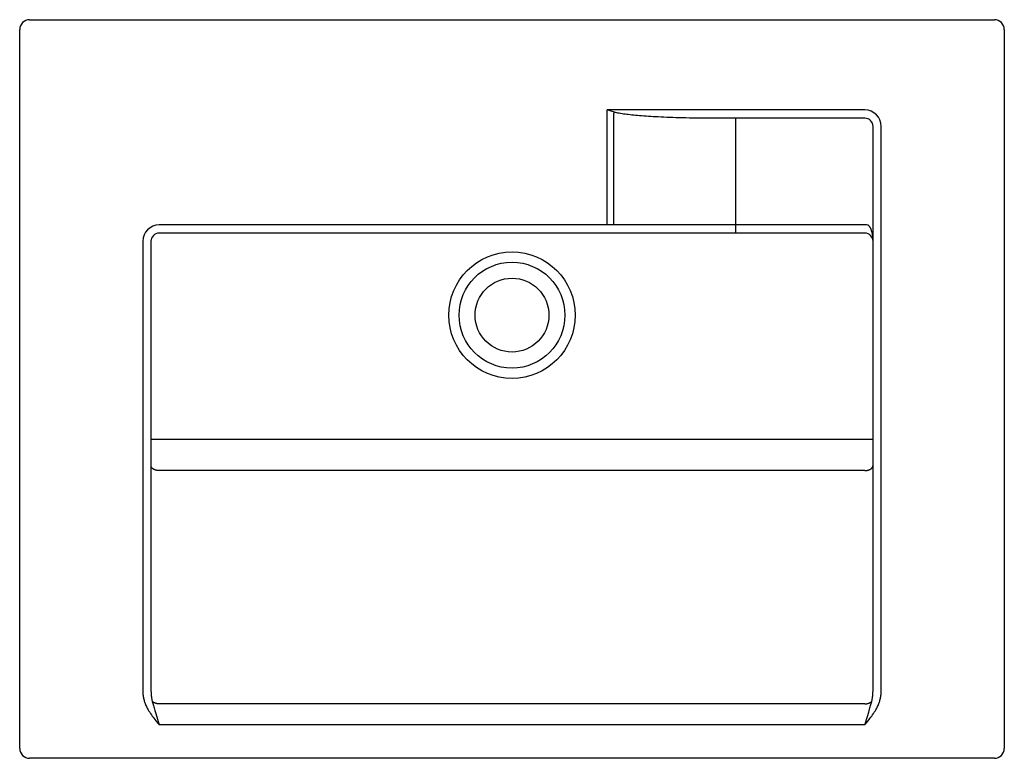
# Model space of a CAD drawing. Header units: millimetres. Extents: x -0.3 to 0.3, y -0.45 to 0.
import ezdxf

# ---------------------------------------------------------------- set-up
doc = ezdxf.new("R2010")
doc.units = ezdxf.units.MM
doc.layers.add('BLOCKS', color=3, linetype='Continuous')

msp = doc.modelspace()

# ---------------------------------------------------------------- linework, layer by layer
at = {"layer": 'BLOCKS'}
for p, q in [((-0.294, 0), (0.294, 0)), ((-0.3, -0.444), (-0.3, -0.006)), ((0.3, -0.006), (0.3, -0.444)), ((0.06045, -0.05575), (0.05801, -0.055)), ((0.05801, -0.125), (0.05801, -0.055)), ((0.215, -0.055), (0.05801, -0.055)), ((0.06237, -0.05633), (0.06045, -0.05575)), ((0.06206, -0.05695), (0.06197, -0.05713)), ((0.06215, -0.05677), (0.06206, -0.05695)), ((0.06224, -0.05659), (0.06215, -0.05677)), ((0.215, -0.06), (0.1202, -0.06)), ((0.13633, -0.13), (0.13633, -0.06)), ((0.22, -0.40857), (0.22, -0.065)), ((0.225, -0.40857), (0.225, -0.065)), ((0.215, -0.125), (-0.215, -0.125)), ((0.215, -0.13), (-0.215, -0.13)), ((-0.225, -0.135), (-0.225, -0.40857)), ((-0.22, -0.135), (-0.22, -0.40857)), ((-0.22, -0.25552), (0.22, -0.25552)), ((0.215, -0.27472), (-0.215, -0.27472)), ((0.215, -0.41682), (-0.215, -0.41682)), ((-0.21711, -0.42272), (-0.215, -0.42962)), ((0.215, -0.42962), (0.21655, -0.42454)), ((0.21655, -0.42454), (0.21738, -0.42183)), ((0.21738, -0.42183), (0.21789, -0.42011)), ((0.215, -0.42962), (-0.215, -0.42962)), ((0.294, -0.45), (-0.294, -0.45))]:
    msp.add_line(p, q, dxfattribs=at)
for points in [[(0.06197, -0.125, 0), (0.06197, -0.05713, 0)], [(0.06237, -0.05633, 0), (0.06233, -0.05642, 0), (0.06224, -0.05659, 0)], [(0.1202, -0.06, 0), (0.11764, -0.06, 0), (0.11515, -0.05998, 0), (0.11274, -0.05996, 0), (0.11041, -0.05993, 0), (0.10816, -0.0599, 0), (0.10597, -0.05986, 0), (0.10386, -0.05981, 0), (0.10181, -0.05976, 0), (0.09983, -0.0597, 0), (0.09791, -0.05964, 0), (0.09605, -0.05958, 0), (0.09425, -0.05951, 0), (0.0925, -0.05944, 0), (0.0908, -0.05936, 0), (0.08916, -0.05928, 0), (0.08757, -0.0592, 0), (0.08603, -0.05911, 0), (0.08453, -0.05902, 0), (0.08308, -0.05893, 0), (0.08168, -0.05883, 0), (0.08032, -0.05874, 0), (0.07901, -0.05864, 0), (0.07773, -0.05853, 0), (0.0765, -0.05843, 0), (0.0753, -0.05832, 0), (0.07415, -0.05821, 0), (0.07303, -0.05809, 0), (0.07194, -0.05797, 0), (0.07089, -0.05785, 0), (0.06988, -0.05772, 0), (0.06891, -0.05759, 0), (0.06796, -0.05746, 0), (0.06706, -0.05732, 0), (0.06619, -0.05718, 0), (0.06535, -0.05703, 0), (0.06455, -0.05687, 0), (0.06379, -0.0567, 0), (0.06306, -0.05652, 0), (0.06237, -0.05633, 0)], [(0.22, -0.135, 0), (0.22, -0.1345, 0), (0.21998, -0.13402, 0), (0.21996, -0.13356, 0), (0.21993, -0.13311, 0), (0.2199, -0.13269, 0), (0.21986, -0.13228, 0), (0.21981, -0.13188, 0), (0.21976, -0.13151, 0), (0.21971, -0.13115, 0), (0.21965, -0.1308, 0), (0.21959, -0.13047, 0), (0.21953, -0.13015, 0), (0.21946, -0.12984, 0), (0.21939, -0.12955, 0), (0.21932, -0.12927, 0), (0.21925, -0.129, 0), (0.21917, -0.12874, 0), (0.2191, -0.1285, 0), (0.21902, -0.12826, 0), (0.21894, -0.12804, 0), (0.21886, -0.12783, 0), (0.21878, -0.12762, 0), (0.2187, -0.12743, 0), (0.21862, -0.12725, 0), (0.21854, -0.12708, 0), (0.21845, -0.12691, 0), (0.21837, -0.12676, 0), (0.21829, -0.12661, 0), (0.21821, -0.12647, 0), (0.21813, -0.12634, 0), (0.21805, -0.12622, 0), (0.21797, -0.12611, 0), (0.21789, -0.126, 0), (0.21781, -0.12591, 0), (0.21773, -0.12581, 0), (0.21766, -0.12573, 0), (0.21758, -0.12565, 0), (0.2175, -0.12558, 0), (0.21743, -0.12551, 0), (0.21736, -0.12544, 0), (0.21728, -0.12539, 0), (0.21721, -0.12533, 0), (0.21714, -0.12529, 0), (0.21707, -0.12524, 0), (0.217, -0.1252, 0)], [(-0.215, -0.27472, 0), (-0.21522, -0.27472, 0), (-0.21544, -0.27471, 0), (-0.21565, -0.2747, 0), (-0.21587, -0.27467, 0), (-0.21608, -0.27465, 0), (-0.21629, -0.27461, 0), (-0.2165, -0.27458, 0), (-0.21671, -0.27453, 0), (-0.21691, -0.27448, 0), (-0.21711, -0.27442, 0), (-0.21731, -0.27436, 0), (-0.2175, -0.27429, 0), (-0.21769, -0.27422, 0), (-0.21787, -0.27414, 0), (-0.21804, -0.27406, 0), (-0.21821, -0.27397, 0), (-0.21838, -0.27388, 0), (-0.21854, -0.27379, 0), (-0.21869, -0.27369, 0), (-0.21883, -0.27358, 0), (-0.21897, -0.27347, 0), (-0.2191, -0.27336, 0), (-0.21922, -0.27324, 0), (-0.21933, -0.27312, 0), (-0.21944, -0.273, 0), (-0.21953, -0.27288, 0), (-0.21962, -0.27275, 0), (-0.2197, -0.27262, 0), (-0.21977, -0.27249, 0), (-0.21983, -0.27235, 0), (-0.21988, -0.27222, 0), (-0.21992, -0.27208, 0), (-0.21996, -0.27194, 0), (-0.21998, -0.2718, 0), (-0.22, -0.27166, 0), (-0.22, -0.27152, 0)], [(0.215, -0.27472, 0), (0.21522, -0.27472, 0), (0.21544, -0.27471, 0), (0.21565, -0.2747, 0), (0.21587, -0.27467, 0), (0.21608, -0.27465, 0), (0.21629, -0.27461, 0), (0.2165, -0.27458, 0), (0.21671, -0.27453, 0), (0.21691, -0.27448, 0), (0.21711, -0.27442, 0), (0.21731, -0.27436, 0), (0.2175, -0.27429, 0), (0.21769, -0.27422, 0), (0.21787, -0.27414, 0), (0.21804, -0.27406, 0), (0.21821, -0.27397, 0), (0.21838, -0.27388, 0), (0.21854, -0.27379, 0), (0.21869, -0.27369, 0), (0.21883, -0.27358, 0), (0.21897, -0.27347, 0), (0.2191, -0.27336, 0), (0.21922, -0.27324, 0), (0.21933, -0.27312, 0), (0.21944, -0.273, 0), (0.21953, -0.27288, 0), (0.21962, -0.27275, 0), (0.2197, -0.27262, 0), (0.21977, -0.27249, 0), (0.21983, -0.27235, 0), (0.21988, -0.27222, 0), (0.21992, -0.27208, 0), (0.21996, -0.27194, 0), (0.21998, -0.2718, 0), (0.22, -0.27166, 0), (0.22, -0.27152, 0)], [(-0.225, -0.40857, 0), (-0.22499, -0.40922, 0), (-0.22496, -0.40986, 0), (-0.22492, -0.41049, 0), (-0.22487, -0.4111, 0), (-0.2248, -0.41171, 0), (-0.22471, -0.4123, 0), (-0.22461, -0.41288, 0), (-0.2245, -0.41345, 0), (-0.22437, -0.41401, 0), (-0.22424, -0.41456, 0), (-0.22409, -0.41509, 0), (-0.22393, -0.41561, 0), (-0.22375, -0.41613, 0), (-0.22357, -0.41663, 0), (-0.22337, -0.41712, 0)], [(-0.22, -0.40857, 0), (-0.22, -0.40909, 0), (-0.21998, -0.4096, 0), (-0.21996, -0.41009, 0), (-0.21993, -0.41058, 0), (-0.2199, -0.41106, 0), (-0.21986, -0.41154, 0), (-0.21981, -0.412, 0), (-0.21975, -0.41245, 0), (-0.21969, -0.41289, 0), (-0.21962, -0.41333, 0), (-0.21954, -0.41375, 0), (-0.21946, -0.41417, 0), (-0.21938, -0.41458, 0), (-0.21928, -0.41498, 0), (-0.21918, -0.41537, 0)], [(0.21918, -0.41537, 0), (0.21928, -0.41498, 0), (0.21938, -0.41458, 0), (0.21946, -0.41417, 0), (0.21954, -0.41375, 0), (0.21962, -0.41333, 0), (0.21969, -0.41289, 0), (0.21975, -0.41245, 0), (0.21981, -0.412, 0), (0.21986, -0.41154, 0), (0.2199, -0.41106, 0), (0.21993, -0.41058, 0), (0.21996, -0.41009, 0), (0.21998, -0.4096, 0), (0.22, -0.40909, 0), (0.22, -0.40857, 0)], [(0.22337, -0.41712, 0), (0.22357, -0.41663, 0), (0.22375, -0.41613, 0), (0.22393, -0.41561, 0), (0.22409, -0.41509, 0), (0.22424, -0.41456, 0), (0.22437, -0.41401, 0), (0.2245, -0.41345, 0), (0.22461, -0.41288, 0), (0.22471, -0.4123, 0), (0.2248, -0.41171, 0), (0.22487, -0.4111, 0), (0.22492, -0.41049, 0), (0.22496, -0.40986, 0), (0.22499, -0.40922, 0), (0.225, -0.40857, 0)], [(-0.22337, -0.41712, 0), (-0.22309, -0.41776, 0), (-0.22278, -0.41842, 0), (-0.22245, -0.41909, 0), (-0.22208, -0.41978, 0), (-0.22168, -0.42049, 0), (-0.22125, -0.42122, 0), (-0.22078, -0.42196, 0), (-0.22028, -0.42273, 0), (-0.21976, -0.42349, 0), (-0.21922, -0.42425, 0), (-0.21866, -0.42501, 0), (-0.21811, -0.42573, 0), (-0.21758, -0.42642, 0), (-0.21705, -0.42708, 0), (-0.21602, -0.42837, 0)], [(-0.215, -0.41682, 0), (-0.21521, -0.41681, 0), (-0.21541, -0.41681, 0), (-0.21562, -0.41679, 0), (-0.21582, -0.41677, 0), (-0.21603, -0.41675, 0), (-0.21623, -0.41672, 0), (-0.21643, -0.41668, 0), (-0.21662, -0.41664, 0), (-0.21682, -0.4166, 0), (-0.21701, -0.41655, 0), (-0.21719, -0.41649, 0), (-0.21738, -0.41643, 0), (-0.21756, -0.41637, 0), (-0.21773, -0.4163, 0), (-0.2179, -0.41622, 0), (-0.21807, -0.41614, 0), (-0.21823, -0.41606, 0), (-0.21838, -0.41597, 0), (-0.21853, -0.41588, 0), (-0.21868, -0.41578, 0), (-0.21881, -0.41569, 0), (-0.21894, -0.41558, 0), (-0.21907, -0.41548, 0), (-0.21918, -0.41537, 0)], [(-0.21918, -0.41537, 0), (-0.21904, -0.41594, 0), (-0.21889, -0.41654, 0), (-0.21872, -0.41718, 0), (-0.21854, -0.41785, 0), (-0.21834, -0.41856, 0), (-0.21812, -0.41931, 0), (-0.21789, -0.42011, 0), (-0.21764, -0.42096, 0), (-0.21711, -0.42272, 0)], [(0.215, -0.41682, 0), (0.21521, -0.41681, 0), (0.21541, -0.41681, 0), (0.21562, -0.41679, 0), (0.21582, -0.41677, 0), (0.21603, -0.41675, 0), (0.21623, -0.41672, 0), (0.21643, -0.41668, 0), (0.21662, -0.41664, 0), (0.21682, -0.4166, 0), (0.21701, -0.41655, 0), (0.21719, -0.41649, 0), (0.21738, -0.41643, 0), (0.21756, -0.41637, 0), (0.21773, -0.4163, 0), (0.2179, -0.41622, 0), (0.21807, -0.41614, 0), (0.21823, -0.41606, 0), (0.21838, -0.41597, 0), (0.21853, -0.41588, 0), (0.21868, -0.41578, 0), (0.21881, -0.41569, 0), (0.21894, -0.41558, 0), (0.21907, -0.41548, 0), (0.21918, -0.41537, 0)], [(0.21705, -0.42708, 0), (0.21758, -0.42642, 0), (0.21811, -0.42573, 0), (0.21866, -0.42501, 0), (0.21922, -0.42425, 0), (0.21976, -0.42349, 0), (0.22028, -0.42273, 0), (0.22078, -0.42196, 0), (0.22125, -0.42122, 0), (0.22168, -0.42049, 0), (0.22208, -0.41978, 0), (0.22245, -0.41909, 0), (0.22278, -0.41842, 0), (0.22309, -0.41776, 0), (0.22337, -0.41712, 0)], [(0.21789, -0.42011, 0), (0.21812, -0.41931, 0), (0.21834, -0.41856, 0), (0.21854, -0.41785, 0), (0.21872, -0.41718, 0), (0.21889, -0.41654, 0), (0.21904, -0.41594, 0), (0.21918, -0.41537, 0)], [(-0.21602, -0.42837, 0), (-0.21551, -0.429, 0), (-0.215, -0.42962, 0)], [(0.215, -0.42962, 0), (0.21551, -0.429, 0), (0.21602, -0.42837, 0), (0.21705, -0.42708, 0)]]:
    msp.add_polyline3d(points, dxfattribs=at)
for radius in [0.03851, 0.03226, 0.0225]:
    msp.add_circle((0, -0.18), radius, dxfattribs=at)
for centre, radius, start, end in [((-0.294, -0.006), 0.006, 90, 180), ((0.294, -0.006), 0.006, 0, 90), ((0.215, -0.065), 0.01, 0, 90), ((0.215, -0.065), 0.005, 0, 90), ((-0.215, -0.135), 0.01, 90, 180), ((0.215, -0.135), 0.01, 78.46304, 90), ((-0.215, -0.135), 0.005, 90, 180), ((0.215, -0.135), 0.005, 0, 90), ((-0.294, -0.444), 0.006, 180, 270), ((0.294, -0.444), 0.006, 270, 0)]:
    msp.add_arc(centre, radius, start, end, dxfattribs=at)

doc.saveas('drawing.dxf')
